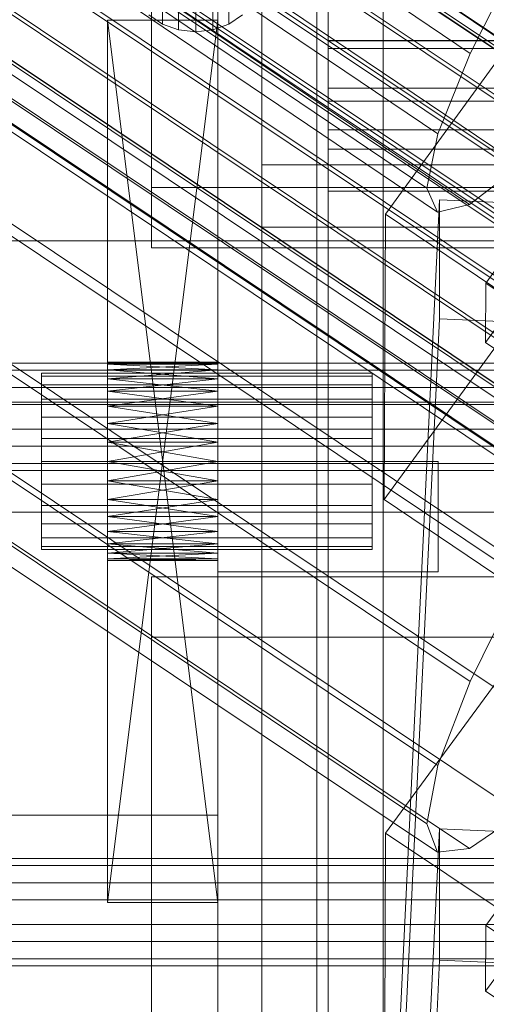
# Model space of a CAD drawing. Header units: millimetres. Extents: x -4738 to 65662, y -68080 to 6847.
# Tile 199 of 256: x -194 to -173, y -34855 to -34810. Entities that reach past the tile are written whole.
import ezdxf

# ---------------------------------------------------------------- set-up
doc = ezdxf.new("R2010")
doc.units = ezdxf.units.MM
for name, color, linetype, lineweight in [('COTAS_O', 1, 'Continuous', 0), ('COTAS_P', 1, 'Continuous', 0), ('frontal_bajante_movil', 7, 'Continuous', 0), ('frontal_C01', 7, 'Continuous', 0), ('frontal_C02', 7, 'Continuous', 0), ('frontal_C03', 7, 'Continuous', 0), ('frontal_C04', 7, 'Continuous', 0), ('frontal_C05', 7, 'Continuous', 0), ('frontal_mezcladora', 7, 'Continuous', 0)]:
    doc.layers.add(name, color=color, linetype=linetype, lineweight=lineweight)
doc.dimstyles.new('R19_100', dxfattribs={"dimtxt": 250, "dimasz": 150, "dimexe": 150, "dimexo": 80, "dimgap": 100, "dimtad": 1, "dimtih": 1, "dimtoh": 1, "dimdsep": 46, "dimcen": 0.09, "dimadec": 0, "dimazin": 0, "dimtfac": 1, "dimtdec": 4, "dimtofl": 0, "dimtmove": 0, "dimatfit": 3, "dimfxl": 1, "dimtolj": 1, "dimtzin": 0, "dimarcsym": 0})

# ---------------------------------------------------------------- blocks, each defined once
blk = doc.blocks.new('DIM_R31_51')
at = {"layer": 'COTAS_O'}
for p, q in [((-650, -33700), (50, -33700)), ((50, -33700), (5, -33850)), ((50, -34900), (50, -33700)), ((50, -33700), (95, -33850)), ((50, -34900), (5, -34750)), ((50, -34900), (95, -34750)), ((-650, -34900), (50, -34900))]:
    blk.add_line(p, q, dxfattribs=at)
blk.add_text('1200 O', height=250, rotation=90, dxfattribs=at).set_placement((-50, -34300))
blk = doc.blocks.new('DIM_R31_52')
at = {"layer": 'COTAS_O'}
for p, q in [((-650, -34200), (-500, -34155)), ((650, -34200), (500, -34155)), ((-650, -34900), (-650, -34200)), ((-650, -34200), (650, -34200)), ((-650, -34200), (-500, -34245)), ((650, -34200), (500, -34245)), ((650, -34900), (650, -34200))]:
    blk.add_line(p, q, dxfattribs=at)
blk.add_text('1300 O', height=250, dxfattribs=at).set_placement((0, -34100))
blk = doc.blocks.new('DIM_R31_57')
at = {"layer": 'COTAS_P'}
for p, q in [((-305, -34680), (395, -34680)), ((395, -34680), (350, -34830)), ((395, -36000), (395, -34680)), ((395, -34680), (440, -34830)), ((395, -36000), (350, -35850)), ((395, -36000), (440, -35850)), ((-305, -36000), (395, -36000))]:
    blk.add_line(p, q, dxfattribs=at)
blk.add_text('1320 P', height=250, rotation=90, dxfattribs=at).set_placement((295, -35340))

msp = doc.modelspace()

# ---------------------------------------------------------------- linework, layer by layer
at = {"layer": 'frontal_bajante_movil'}
for p, q in [((-183, -34680), (-183, -35227.232)), ((-180, -35227.232), (-180, -34680)), ((-183, -35230.051), (-183, -34682.819)), ((-187.5, -34769.259), (-187.5, -34810.178)), ((-184.5, -34769.259), (-184.5, -34810.178)), ((-186.776, -34769.519), (-186.776, -34810.438)), ((-186, -34769.608), (-186, -34810.527)), ((-185.224, -34769.519), (-185.224, -34810.438)), ((-180, -34805.461), (-180, -34810.934)), ((-180, -34807.56), (-180, -34813.079)), ((-185, -34808.457), (-185, -35355.689)), ((-185, -34808.457), (-185, -34846.045)), ((-180, -34808.56), (-180, -34811.275)), ((-180, -34808.56), (-180, -34810.934)), ((-180, -34808.687), (-180, -34811.275)), ((-180, -34809.391), (-180, -34814.964)), ((-180, -34810.919), (-180, -34809.391)), ((-188.121, -34809.763), (-187.5, -34810.178)), ((-184.5, -34810.178), (-183.879, -34809.763)), ((-183, -35356.81), (-183, -34809.578)), ((-180, -34809.578), (-180, -35356.81)), ((-190, -34850), (-190, -34810)), ((-190, -34810), (-190, -34829.122)), ((-190, -34810), (-190, -34828.278)), ((-190, -34810), (-190, -34827.5)), ((-190, -34810), (-190, -34826.818)), ((-190, -34810), (-190, -34826.258)), ((-190, -34810), (-190, -34825.843)), ((-190, -34810), (-190, -34825.586)), ((-190, -34810), (-190, -34825.5)), ((-190, -34810), (-185, -34850)), ((-190, -34810), (-185, -34810)), ((-190, -34850), (-185, -34810)), ((-187.5, -34810.178), (-186.776, -34810.438)), ((-185.224, -34810.438), (-184.5, -34810.178)), ((-185, -34810), (-185, -34850)), ((-185, -34829.122), (-185, -34810)), ((-185, -34828.278), (-185, -34810)), ((-185, -34827.5), (-185, -34810)), ((-185, -34826.818), (-185, -34810)), ((-185, -34826.258), (-185, -34810)), ((-185, -34825.843), (-185, -34810)), ((-185, -34825.586), (-185, -34810)), ((-185, -34825.5), (-185, -34810)), ((-186.776, -34810.438), (-186, -34810.527)), ((-186, -34810.527), (-185.224, -34810.438)), ((220, -34810.919), (-180, -34810.919)), ((-180, -34810.919), (-180, -34816.557)), ((-180, -34885.505), (-180, -34810.919)), ((-180, -34810.934), (220, -34810.934)), ((-180, -34810.934), (-180, -34813.67)), ((-180, -34810.934), (-180, -34813.079)), ((-180, -34811.275), (220, -34811.275)), ((-180, -34811.275), (-180, -34813.67)), ((-180, -34813.079), (220, -34813.079)), ((-180, -34813.079), (-180, -34815.839)), ((-180, -34813.079), (-180, -34814.964)), ((-180, -34813.67), (220, -34813.67)), ((-180, -34813.67), (-180, -34815.839)), ((-180, -34814.964), (220, -34814.964)), ((-180, -34814.964), (-180, -34817.751)), ((-180, -34814.964), (-180, -34816.557)), ((-180, -34815.839), (220, -34815.839)), ((-180, -34815.839), (-180, -34817.751)), ((-183, -34816.557), (223, -34816.557)), ((-183, -34891.143), (-183, -34816.557)), ((-183, -34819.376), (-183, -34816.557)), ((-180, -34816.557), (220, -34816.557)), ((-180, -34816.557), (-180, -34819.376)), ((-180, -34816.557), (-180, -34891.143)), ((-180, -34817.751), (220, -34817.751)), ((-180, -34817.751), (-180, -34819.376)), ((-183, -34819.376), (-183, -34893.962)), ((223, -34819.376), (-183, -34819.376)), ((-180, -34819.376), (220, -34819.376)), ((-190, -34825.5), (-190, -34825.586)), ((-190, -34825.5), (-185, -34825.586)), ((-190, -34825.5), (-185, -34825.5)), ((-190, -34825.586), (-185, -34825.5)), ((-185, -34825.586), (-185, -34825.5)), ((-190, -34825.586), (-190, -34825.843)), ((-190, -34825.586), (-185, -34825.843)), ((-190, -34825.586), (-185, -34825.586)), ((-190, -34825.843), (-185, -34825.586)), ((-190, -34825.843), (-190, -34826.258)), ((-190, -34825.843), (-185, -34826.258)), ((-190, -34825.843), (-185, -34825.843)), ((-190, -34826.258), (-185, -34825.843)), ((-185, -34825.843), (-185, -34825.586)), ((-185, -34826.258), (-185, -34825.843)), ((-193, -34826.136), (-193, -34826)), ((-193, -34826), (-178, -34826)), ((-193, -34826.536), (-193, -34826.136)), ((-193, -34826.136), (-178, -34826.136)), ((-190, -34826.258), (-190, -34826.818)), ((-190, -34826.258), (-185, -34826.818)), ((-190, -34826.258), (-185, -34826.258)), ((-190, -34826.818), (-185, -34826.258)), ((-185, -34826.818), (-185, -34826.258)), ((-178, -34826.136), (-178, -34826)), ((-178, -34826.536), (-178, -34826.136)), ((-193, -34827.172), (-193, -34826.536)), ((-193, -34826.536), (-178, -34826.536)), ((-190, -34826.818), (-190, -34827.5)), ((-190, -34826.818), (-185, -34827.5)), ((-190, -34826.818), (-185, -34826.818)), ((-190, -34827.5), (-185, -34826.818)), ((-185, -34827.5), (-185, -34826.818)), ((-178, -34827.172), (-178, -34826.536)), ((-193, -34828), (-193, -34827.172)), ((-193, -34827.172), (-178, -34827.172)), ((-178, -34828), (-178, -34827.172)), ((-190, -34827.5), (-190, -34828.278)), ((-190, -34850), (-190, -34827.5)), ((-190, -34827.5), (-185, -34828.278)), ((-190, -34827.5), (-185, -34827.5)), ((-190, -34828.278), (-185, -34827.5)), ((-185, -34828.278), (-185, -34827.5)), ((-185, -34827.5), (-185, -34850)), ((-193, -34828.965), (-193, -34828)), ((-193, -34828), (-178, -34828)), ((-178, -34828.965), (-178, -34828)), ((-190, -34828.278), (-190, -34829.122)), ((-190, -34850), (-190, -34828.278)), ((-190, -34828.278), (-185, -34829.122)), ((-190, -34828.278), (-185, -34828.278)), ((-190, -34829.122), (-185, -34828.278)), ((-185, -34829.122), (-185, -34828.278)), ((-185, -34828.278), (-185, -34850)), ((-193, -34828.965), (-193, -34830)), ((-193, -34828.965), (-178, -34828.965)), ((-178, -34830), (-178, -34828.965)), ((-190, -34829.122), (-190, -34830)), ((-190, -34850), (-190, -34829.122)), ((-190, -34829.122), (-185, -34830)), ((-190, -34829.122), (-185, -34829.122)), ((-190, -34830), (-185, -34829.122)), ((-185, -34830), (-185, -34829.122)), ((-185, -34829.122), (-185, -34850)), ((-193, -34830), (-193, -34831.035)), ((-178, -34830), (-193, -34830)), ((-190, -34830), (-190, -34850)), ((-190, -34830), (-190, -34830.878)), ((-190, -34830), (-185, -34830.878)), ((-190, -34830), (-185, -34830)), ((-190, -34830.878), (-185, -34830)), ((-185, -34850), (-185, -34830)), ((-185, -34830.878), (-185, -34830)), ((-185, -34830), (-175, -34830)), ((-185, -34835), (-185, -34830)), ((-178, -34830), (-178, -34831.035)), ((-175, -34835), (-175, -34830)), ((-193, -34831.035), (-193, -34832)), ((-193, -34831.035), (-178, -34831.035)), ((-190, -34830.878), (-190, -34850)), ((-190, -34830.878), (-190, -34831.722)), ((-190, -34830.878), (-185, -34831.722)), ((-190, -34830.878), (-185, -34830.878)), ((-190, -34831.722), (-185, -34830.878)), ((-185, -34850), (-185, -34830.878)), ((-185, -34831.722), (-185, -34830.878)), ((-178, -34831.035), (-178, -34832)), ((-190, -34831.722), (-190, -34850)), ((-190, -34831.722), (-190, -34832.5)), ((-190, -34831.722), (-185, -34832.5)), ((-190, -34831.722), (-185, -34831.722)), ((-190, -34832.5), (-185, -34831.722)), ((-185, -34850), (-185, -34831.722)), ((-185, -34832.5), (-185, -34831.722)), ((-193, -34832), (-193, -34832.828)), ((-193, -34832), (-178, -34832)), ((-178, -34832), (-178, -34832.828)), ((-190, -34832.5), (-190, -34850)), ((-190, -34832.5), (-190, -34833.182)), ((-190, -34832.5), (-185, -34833.182)), ((-190, -34832.5), (-185, -34832.5)), ((-190, -34833.182), (-185, -34832.5)), ((-185, -34850), (-185, -34832.5)), ((-185, -34833.182), (-185, -34832.5)), ((-193, -34832.828), (-193, -34833.464)), ((-193, -34832.828), (-178, -34832.828)), ((-178, -34832.828), (-178, -34833.464)), ((-193, -34833.464), (-193, -34833.864)), ((-193, -34833.464), (-178, -34833.464)), ((-190, -34833.182), (-190, -34850)), ((-190, -34833.182), (-190, -34833.742)), ((-190, -34833.182), (-185, -34833.742)), ((-190, -34833.182), (-185, -34833.182)), ((-190, -34833.742), (-185, -34833.182)), ((-185, -34850), (-185, -34833.182)), ((-185, -34833.742), (-185, -34833.182)), ((-178, -34833.464), (-178, -34833.864)), ((-193, -34833.864), (-193, -34834)), ((-193, -34833.864), (-178, -34833.864)), ((-193, -34834), (-178, -34834)), ((-190, -34833.742), (-190, -34850)), ((-190, -34833.742), (-190, -34834.157)), ((-190, -34833.742), (-185, -34834.157)), ((-190, -34833.742), (-185, -34833.742)), ((-190, -34834.157), (-185, -34833.742)), ((-185, -34850), (-185, -34833.742)), ((-185, -34834.157), (-185, -34833.742)), ((-178, -34833.864), (-178, -34834)), ((-190, -34834.157), (-190, -34850)), ((-190, -34834.157), (-190, -34834.414)), ((-190, -34834.157), (-185, -34834.414)), ((-190, -34834.157), (-185, -34834.157)), ((-190, -34834.414), (-185, -34834.157)), ((-190, -34834.414), (-190, -34850)), ((-190, -34834.414), (-190, -34834.5)), ((-190, -34834.414), (-185, -34834.5)), ((-190, -34834.414), (-185, -34834.414)), ((-190, -34834.5), (-185, -34834.414)), ((-185, -34850), (-185, -34834.157)), ((-185, -34834.414), (-185, -34834.157)), ((-185, -34850), (-185, -34834.414)), ((-185, -34834.5), (-185, -34834.414)), ((-190, -34834.5), (-190, -34850)), ((-185, -34834.5), (-190, -34834.5)), ((-185, -34850), (-185, -34834.5)), ((-185, -34835), (-175, -34835)), ((-185, -34846.045), (-215, -34846.045)), ((-185, -35393.277), (-185, -34846.045)), ((-190, -34850), (-185, -34850))]:
    msp.add_line(p, q, dxfattribs=at)
at = {"layer": 'frontal_C01'}
for p, q in [((-357.863, -34687.168), (-173.554, -34811.502)), ((-352.572, -34689.191), (-168.263, -34813.525)), ((-359.326, -34690.82), (-175.016, -34815.155)), ((-355.584, -34692.251), (-171.275, -34816.586)), ((-359.83, -34693.275), (-175.521, -34817.61)), ((-357.893, -34694.016), (-173.584, -34818.351)), ((-359.341, -34694.365), (-175.032, -34818.7)), ((-172.847, -34821.918), (-145.315, -34784.064)), ((-145.327, -34786.76), (-172.859, -34824.614)), ((-173.554, -34811.502), (-171.232, -34806.901)), ((-177.394, -34818.791), (-171.658, -34810.904)), ((-175.016, -34815.155), (-173.554, -34811.502)), ((-175.521, -34817.61), (-175.016, -34815.155)), ((-171.275, -34816.586), (-173.584, -34818.351)), ((-175.032, -34818.7), (-175.521, -34817.61)), ((-177.811, -34877.936), (-174.943, -34818.147)), ((-173.584, -34818.351), (-175.032, -34818.7)), ((-174.943, -34823.54), (-174.943, -34818.147)), ((-174.943, -34818.147), (-156.962, -34818.947)), ((-177.394, -34818.791), (-177.451, -34831.732)), ((-165.926, -34826.527), (-177.394, -34818.791)), ((-172.847, -34821.918), (-172.859, -34824.614)), ((-161.379, -34829.655), (-172.847, -34821.918)), ((-177.811, -34883.329), (-174.943, -34823.54)), ((-156.962, -34824.34), (-174.943, -34823.54)), ((-171.715, -34823.846), (-177.451, -34831.732)), ((-172.859, -34824.614), (-161.391, -34832.351)), ((-177.451, -34831.732), (-165.983, -34839.469))]:
    msp.add_line(p, q, dxfattribs=at)
at = {"layer": 'frontal_C02'}
for p, q in [((-357.415, -34687.616), (-143.617, -34830.591)), ((-355.541, -34688.705), (-141.742, -34831.681)), ((-358.659, -34689.045), (-144.861, -34832.02)), ((-356.363, -34690.379), (-142.565, -34833.354)), ((-146.196, -34833.75), (-359.995, -34690.774)), ((-357.434, -34692.262), (-143.635, -34835.238)), ((-361.332, -34692.687), (-147.533, -34835.662)), ((-358.68, -34694.227), (-144.881, -34837.202)), ((-362.578, -34694.652), (-148.779, -34837.627)), ((-160.922, -34819.001), (-345.231, -34695.747)), ((-360.017, -34696.139), (-146.218, -34839.115)), ((-363.648, -34696.535), (-149.85, -34839.51)), ((-364.471, -34698.209), (-150.672, -34841.184)), ((-361.352, -34697.869), (-147.554, -34840.844)), ((-364.989, -34699.558), (-151.191, -34842.534)), ((-362.596, -34699.298), (-148.798, -34842.273)), ((-338.003, -34699.946), (-153.694, -34823.2)), ((-365.168, -34700.492), (-151.369, -34843.468)), ((-363.664, -34700.329), (-149.865, -34843.304)), ((-364.995, -34700.947), (-151.196, -34843.922)), ((-364.482, -34700.891), (-150.683, -34843.866)), ((-349.002, -34701.144), (-164.693, -34824.398)), ((-341.52, -34705.491), (-157.211, -34828.745)), ((-352.519, -34706.689), (-168.21, -34829.943)), ((-345.291, -34710.888), (-160.982, -34834.142)), ((-355.541, -34712.004), (-171.232, -34835.259)), ((-349.061, -34715.769), (-164.752, -34839.023)), ((-357.863, -34716.728), (-173.554, -34839.982)), ((-352.572, -34719.801), (-168.263, -34843.056)), ((-359.326, -34720.537), (-175.016, -34843.792)), ((-355.584, -34722.71), (-171.275, -34845.965)), ((-359.83, -34723.173), (-175.521, -34846.427)), ((-359.341, -34724.456), (-175.032, -34847.71)), ((-357.893, -34724.298), (-173.584, -34847.553)), ((-172.847, -34851.037), (-145.315, -34813.514)), ((-145.327, -34816.495), (-172.859, -34854.017)), ((430, -34827.309), (-430, -34827.309)), ((430, -34832.309), (-430, -34832.309)), ((-173.554, -34839.982), (-171.232, -34835.259)), ((-177.394, -34846.859), (-171.658, -34839.042)), ((-175.016, -34843.792), (-173.554, -34839.982)), ((-175.521, -34846.427), (-175.016, -34843.792)), ((-171.275, -34845.965), (-173.584, -34847.553)), ((-175.032, -34847.71), (-175.521, -34846.427)), ((-177.811, -34905.918), (-174.943, -34846.652)), ((-177.394, -34846.859), (-177.451, -34861.165)), ((-165.926, -34854.528), (-177.394, -34846.859)), ((-174.943, -34852.614), (-174.943, -34846.652)), ((-174.943, -34846.652), (-156.962, -34847.445)), ((-173.584, -34847.553), (-175.032, -34847.71)), ((-172.847, -34851.037), (-172.859, -34854.017)), ((-161.379, -34858.706), (-172.847, -34851.037)), ((-177.811, -34911.88), (-174.943, -34852.614)), ((-156.962, -34853.407), (-174.943, -34852.614)), ((-172.859, -34854.017), (-161.391, -34861.686))]:
    msp.add_line(p, q, dxfattribs=at)
at = {"layer": 'frontal_C03'}
for p, q in [((1250, -34825.542), (-1250, -34825.542)), ((1250, -34825.858), (-1250, -34825.858)), ((1250, -34826.652), (-1250, -34826.652)), ((-1250, -34827.417), (1250, -34827.417)), ((1250, -34828.54), (-1250, -34828.54)), ((1250, -34829.304), (-1250, -34829.304)), ((1250, -34830.098), (-1250, -34830.098)), ((1250, -34830.414), (-1250, -34830.414)), ((1250, -34848), (-1250, -34848)), ((1250, -34848.316), (-1250, -34848.316)), ((1250, -34849.11), (-1250, -34849.11)), ((-1250, -34849.874), (1250, -34849.874)), ((1250, -34850.997), (-1250, -34850.997)), ((1250, -34851.761), (-1250, -34851.761)), ((1250, -34852.555), (-1250, -34852.555)), ((1250, -34852.872), (-1250, -34852.872))]:
    msp.add_line(p, q, dxfattribs=at)
at = {"layer": 'frontal_C04'}
for p, q in [((-188, -34785.634), (-188, -34817.584)), ((-188, -34820.32), (-188, -34788.371)), ((-188, -34817.584), (188, -34817.584)), ((-188, -34817.584), (-188, -34820.32)), ((188, -34820.32), (-188, -34820.32)), ((188, -34835.227), (-188, -34835.227)), ((-188, -34835.227), (-188, -34867.177)), ((-188, -34837.963), (-188, -34835.227)), ((-188, -34837.963), (188, -34837.963)), ((-188, -34869.913), (-188, -34837.963))]:
    msp.add_line(p, q, dxfattribs=at)
at = {"layer": 'frontal_C05'}
for p, q in [((-180.5, -34800), (-180.5, -35992)), ((-177.5, -35992), (-177.5, -34800)), ((-180, -34810.361), (-180, -34809.645)), ((-180, -34810.949), (-180, -34810.361)), ((-180, -34811.408), (-180, -34810.949)), ((-180, -34811.737), (-180, -34811.408)), ((-180, -34811.934), (-180, -34811.737)), ((-180, -34812), (-180, -34811.934)), ((-180, -34812), (-180, -34812.025)), ((-180, -34812.025), (-180, -34812.099)), ((-180, -34812.099), (-180, -34812.223)), ((-180, -34812.223), (-180, -34812.397)), ((-180, -34812.397), (-180, -34812.618)), ((-180, -34812.618), (-180, -34812.889)), ((-180, -34812.889), (-180, -34813.206)), ((-180, -34813.206), (-180, -34813.57)), ((-180, -34813.57), (-180, -34813.981)), ((-180, -34813.981), (-180, -34814.436)), ((-180, -34814.436), (-180, -34814.934)), ((-180, -34814.934), (-180, -34815.475)), ((-180, -34815.475), (-180, -34816.057)), ((-180, -34816.057), (-180, -34816.679)), ((-180, -34816.679), (-180, -34817.339)), ((-180, -34817.339), (-180, -34818.035)), ((-180, -34818.035), (-180, -34818.766)), ((-180, -34818.766), (-180, -34819.53)), ((-180, -34819.53), (-180, -34820.325)), ((-180, -34820.325), (-180, -34821.149)), ((-180, -34821.149), (-180, -34822)), ((-180, -34822), (-180, -34822.876)), ((-180, -34822.876), (-180, -34823.774)), ((-180, -34823.774), (-180, -34824.693)), ((-180, -34824.693), (-180, -34825.63)), ((-180, -34825.63), (-180, -34826.583)), ((-180, -34826.583), (-180, -34827.55)), ((-180, -34827.55), (-180, -34828.527)), ((-180, -34828.527), (-180, -34829.513)), ((-180, -34829.513), (-180, -34830.505)), ((-180, -34830.505), (-180, -34831.501)), ((-180, -34831.501), (-180, -34832.499)), ((-180, -34832.499), (-180, -34833.495)), ((-180, -34833.495), (-180, -34834.487)), ((-180, -34834.487), (-180, -34835.473)), ((-180, -34835.473), (-180, -34836.45)), ((-180, -34836.45), (-180, -34837.417)), ((-180, -34837.417), (-180, -34838.37)), ((-180, -34838.37), (-180, -34839.307)), ((-180, -34839.307), (-180, -34840.226)), ((-180, -34840.226), (-180, -34841.124)), ((-180, -34841.124), (-180, -34842)), ((-180, -34842), (-180, -34842.851)), ((-180, -34842.851), (-180, -34843.675)), ((-180, -34843.675), (-180, -34844.47)), ((-180, -34844.47), (-180, -34845.234)), ((-180, -34845.234), (-180, -34845.965)), ((-180, -34845.965), (-180, -34846.661)), ((-180, -34846.661), (-180, -34847.321)), ((-180, -34847.321), (-180, -34847.943)), ((-180, -34847.943), (-180, -34848.525)), ((-180, -34848.525), (-180, -34849.066)), ((-180, -34849.066), (-180, -34849.564)), ((-180, -34849.564), (-180, -34850.019)), ((-180, -34850.019), (-180, -34850.43)), ((-180, -34850.43), (-180, -34850.794)), ((-180, -34850.794), (-180, -34851.111)), ((-180, -34851.111), (-180, -34851.382)), ((-180, -34851.382), (-180, -34851.603)), ((-180, -34851.603), (-180, -34851.777)), ((-180, -34851.777), (-180, -34851.901)), ((-180, -34851.901), (-180, -34851.975)), ((-180, -34851.975), (-180, -34852))]:
    msp.add_line(p, q, dxfattribs=at)
at = {"layer": 'frontal_mezcladora'}
msp.add_line((-600, -34820), (600, -34820), dxfattribs=at)

# ---------------------------------------------------------------- dimensions: what is measured, and where the dimension line sits
at = {"layer": 'COTAS_O'}
for p2, distance, picture, middle in [((-650, -33700), -700, 'DIM_R31_51', (50, -34300)), ((650, -34900), 700, 'DIM_R31_52', (0, -34200))]:
    dim = msp.add_aligned_dim(p1=(-650, -34900), p2=p2, distance=distance, text='<> O', dimstyle='R19_100', dxfattribs=at)
    dim.commit()
    dim.dimension.update_dxf_attribs({"geometry": picture, "text_midpoint": middle})
at = {"layer": 'COTAS_P'}
dim = msp.add_aligned_dim(p1=(-305, -36000), p2=(-305, -34680), distance=-700, text='<> P', dimstyle='R19_100', dxfattribs=at)
dim.commit()
dim.dimension.update_dxf_attribs({"geometry": 'DIM_R31_57', "text_midpoint": (395, -35340)})

doc.saveas('drawing.dxf')
